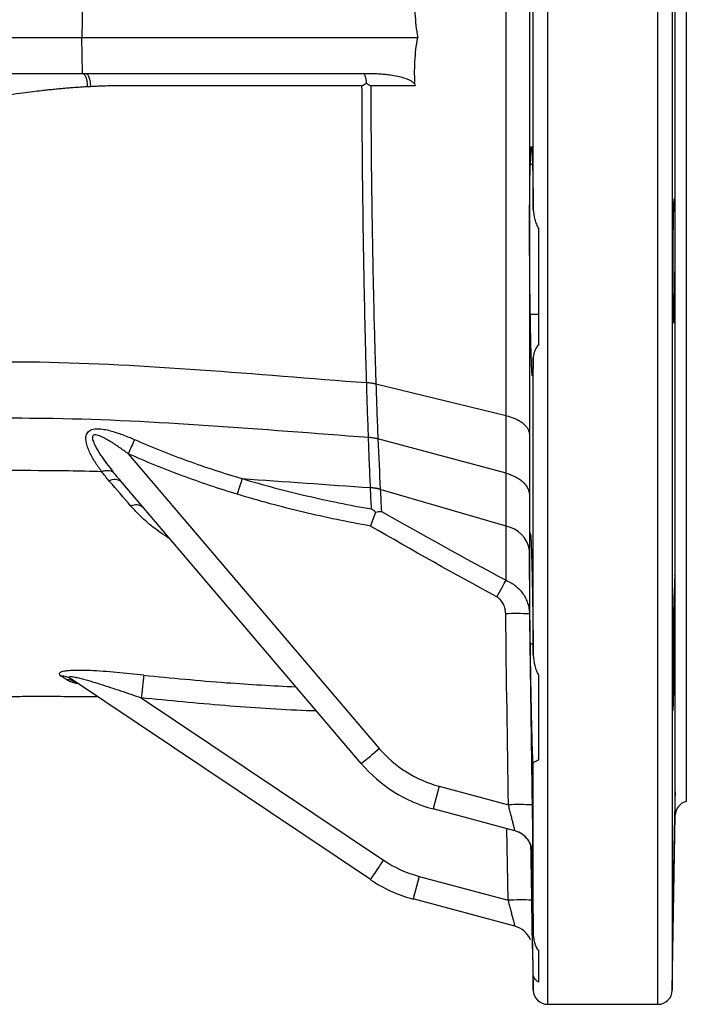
# Model space of a CAD drawing. Header units: millimetres. Extents: x 537 to 1439, y 660 to 2507.
# Tile 5 of 13: x 1299 to 1439, y 907 to 1113. Entities that reach past the tile are written whole.
import ezdxf

# ---------------------------------------------------------------- set-up
doc = ezdxf.new("R2010")
doc.units = ezdxf.units.MM

msp = doc.modelspace()

# ---------------------------------------------------------------- linework, layer by layer
at = {"color": 8, "linetype": 'Continuous', "lineweight": 25}
for p, q in [((1410.07, 1312.09), (1410.07, 907.15)), ((1433.17, 907.15), (1433.17, 1312.09)), ((1436.17, 1309.2), (1436.17, 910.1)), ((1436.81, 1109.65), (1436.81, 1272.52)), ((1436.81, 946.78), (1436.81, 1109.65)), ((1401.77, 928.96), (1401.51, 943.94)), ((1406.54, 940.45), (1406.74, 928.96)), ((1406.88, 938.74), (1406.88, 938.83)), ((1406.92, 918.74), (1406.92, 918.74)), ((1407.07, 910.1), (1407.07, 913.38))]:
    msp.add_line(p, q, dxfattribs=at)
at = {"color": 7, "linetype": 'Continuous', "lineweight": 25}
for p, q in [((1439.12, 1269.65), (1439.12, 949.65)), ((1407.07, 1073.6), (1407.07, 1145.7)), ((1312.62, 1117.15), (1312.49, 1109.65)), ((1147.44, 1109.65), (1312.49, 1109.65)), ((1312.62, 1102.15), (1312.49, 1109.65)), ((1406.89, 1083.07), (1406.45, 1083.07)), ((1436.61, 1075.2), (1436.58, 1075.45)), ((1408.22, 1045.41), (1408.22, 1069.6)), ((1436.29, 1054.03), (1436.61, 1054.03)), ((1406.45, 1051.69), (1408.22, 1051.69)), ((1407.07, 980.29), (1407.07, 1042.74)), ((1401.36, 1030.45), (1374.09, 1037.07)), ((1401.36, 1030.45), (1401.36, 1030.45)), ((1401.36, 1018.39), (1374.52, 1025.61)), ((1374.52, 1025.61), (1374.52, 1025.61)), ((1322.2, 1022.49), (1374.8, 960.76)), ((1316.62, 1018.77), (1316.62, 1018.77)), ((1346.05, 1017.26), (1346.05, 1017.26)), ((1401.36, 1018.39), (1401.36, 1018.39)), ((1371.01, 957.6), (1320.71, 1016.63)), ((1401.35, 1007.29), (1375.01, 1015.02)), ((1406.45, 982.67), (1407.04, 982.67)), ((1436.3, 978.87), (1436.61, 978.87)), ((1408.22, 958.33), (1408.22, 976.04)), ((1372.94, 933.26), (1310.3, 975.23)), ((1324.94, 971.34), (1375.7, 937.33)), ((1407.07, 921.65), (1407.07, 957.7)), ((1387.36, 952.82), (1386.08, 948.08)), ((1387.36, 952.82), (1401.85, 948.94)), ((1403.2, 943.49), (1386.08, 948.08)), ((1436.17, 910.1), (1436.81, 946.78)), ((1406.9, 938.74), (1406.88, 938.74)), ((1383.14, 933.95), (1381.87, 929.21)), ((1383.14, 933.95), (1401.77, 928.96)), ((1403.21, 923.49), (1381.87, 929.21)), ((1406.92, 918.74), (1407.07, 910.1)), ((1408.22, 911.8), (1408.22, 918.28)), ((1410.07, 907.15), (1433.17, 907.15))]:
    msp.add_line(p, q, dxfattribs=at)
at = {"color": 7, "linetype": 'Continuous', "lineweight": 25, "flags": 128}
for points in [[(1323.52, 1025.45), (1323.38, 1025.13), (1323.23, 1024.8), (1323.07, 1024.44), (1322.9, 1024.07), (1322.73, 1023.69), (1322.56, 1023.29), (1322.38, 1022.89), (1322.2, 1022.49)], [(1399.44, 992.47), (1399.71, 992.98), (1399.99, 993.49), (1400.25, 993.97), (1400.51, 994.44), (1400.75, 994.88), (1400.97, 995.28), (1401.17, 995.65), (1401.35, 995.97)], [(1325.46, 976.1), (1325.43, 975.84), (1325.39, 975.47), (1325.34, 974.97), (1325.27, 974.38), (1325.2, 973.7), (1325.11, 972.95), (1325.03, 972.16), (1324.94, 971.34)]]:
    msp.add_lwpolyline(points, dxfattribs=at)
at = {"color": 7, "linetype": 'Continuous', "lineweight": 25}
for centre, radius, start, end in [((1319.39, 1014.81), 2.26, 54.0726, 120.2111), ((1372.27, 1004.56), 10.85, 75.3818, 86.3249), ((1323.8, 1009.37), 2.4, 50.5089, 115.5603), ((1400.29, 1001.35), 6.03, 8.3924, 79.7914), ((1403.53, 913.1), 75.89, 87.9443, 91.7021), ((1308.01, 971.78), 4.14, 56.362, 88.2582), ((1309.09, 970.86), 4.3, 56.3213, 87.8287), ((1293.56, 1054.22), 123.84, 308.7178, 310.9982), ((1393.83, 976.97), 25, 220.4336, 255), ((1393.85, 977.05), 30, 220.4336, 255), ((1404.2, 873.4), 75.58, 88.0123, 91.7858), ((1439.81, 946.73), 3, 103.3234, 179), ((1401.89, 938.67), 5, 31.0878, 74.9998), ((1401.9, 938.66), 5, 35.6287, 74.9999), ((1194.7, 1057.14), 217.06, 325.1993, 326.4973), ((1389.61, 958.1), 25, 236.1764, 255), ((1389.64, 958.18), 30, 236.1764, 255), ((1404.3, 854.72), 74.29, 88.1128, 91.9519), ((1401.92, 918.66), 5, 23.6685, 75), ((1410.07, 910.15), 3, 181, 270), ((1433.17, 910.15), 3, 270, 359)]:
    msp.add_arc(centre, radius, start, end, dxfattribs=at)
at = {"color": 8, "linetype": 'Continuous', "lineweight": 25}
for centre, start, end in [((1401.9, 938.66), 0.8984, 35.6287), ((1401.89, 938.67), 0.9029, 31.0878)]:
    msp.add_arc(centre, 5, start, end, dxfattribs=at)
at = {"color": 7, "linetype": 'Continuous', "lineweight": 25}
for points, knots in [([(1406.25, 1192.76), (1406.25, 1186.56), (1406.24, 1180.14), (1406.24, 1166.9), (1406.24, 1160.08), (1406.24, 1151.29), (1406.24, 1149.52), (1406.24, 1145.95), (1406.24, 1144.16), (1406.24, 1138.77), (1406.24, 1135.16), (1406.24, 1124.33), (1406.24, 1117.07), (1406.24, 1106.13), (1406.24, 1102.48), (1406.24, 1096.98), (1406.24, 1095.15), (1406.24, 1091.48), (1406.24, 1089.65), (1406.24, 1084.18), (1406.24, 1080.56), (1406.24, 1075.16), (1406.24, 1073.36), (1406.24, 1069.79), (1406.24, 1068.02), (1406.24, 1059.23), (1406.24, 1052.41), (1406.24, 1039.16), (1406.25, 1032.74), (1406.25, 1026.54)], [0, 0, 0, 0, 0.125, 0.125, 0.25, 0.25, 0.28125, 0.28125, 0.3125, 0.3125, 0.375, 0.375, 0.5, 0.5, 0.5625, 0.5625, 0.59375, 0.59375, 0.625, 0.625, 0.6875, 0.6875, 0.71875, 0.71875, 0.75, 0.75, 0.875, 0.875, 1, 1, 1, 1]), ([(1401.36, 1030.45), (1401.36, 1030.54), (1401.36, 1030.63), (1401.36, 1030.82), (1401.36, 1031.1), (1401.36, 1031.74), (1401.36, 1033.05), (1401.36, 1035.67), (1401.36, 1037.94), (1401.36, 1042.53), (1401.36, 1045.63), (1401.36, 1055.1), (1401.36, 1061.6), (1401.36, 1069.98), (1401.36, 1071.67), (1401.36, 1075.07), (1401.36, 1076.78), (1401.36, 1081.93), (1401.36, 1085.38), (1401.36, 1090.59), (1401.36, 1092.34), (1401.36, 1095.83), (1401.36, 1097.58), (1401.36, 1102.82), (1401.36, 1106.3), (1401.36, 1116.72), (1401.36, 1123.64), (1401.36, 1133.96), (1401.36, 1137.4), (1401.36, 1142.53), (1401.36, 1144.25), (1401.36, 1147.65), (1401.36, 1149.33), (1401.36, 1157.71), (1401.36, 1164.21), (1401.36, 1173.67), (1401.36, 1176.78), (1401.36, 1181.36), (1401.36, 1183.64), (1401.36, 1186.26), (1401.36, 1187.56), (1401.36, 1188.21), (1401.36, 1188.48), (1401.36, 1188.67), (1401.36, 1188.76), (1401.36, 1188.85)], [0, 0, 0, 0, 0.001953, 0.001953, 0.003906, 0.007813, 0.015625, 0.03125, 0.0625, 0.0625, 0.125, 0.125, 0.25, 0.25, 0.28125, 0.28125, 0.3125, 0.3125, 0.375, 0.375, 0.40625, 0.40625, 0.4375, 0.4375, 0.5, 0.5, 0.625, 0.625, 0.6875, 0.6875, 0.71875, 0.71875, 0.75, 0.75, 0.875, 0.875, 0.9375, 0.9375, 0.96875, 0.984375, 0.992187, 0.996094, 0.998047, 0.998047, 1, 1, 1, 1]), ([(1382.3, 1119.76), (1382.19, 1118.07), (1382.18, 1116.38), (1382.36, 1113), (1382.56, 1111.32), (1382.85, 1109.65)], [0, 0, 0, 0, 0.5, 0.5, 1, 1, 1, 1]), ([(1312.49, 1109.65), (1327.54, 1109.65), (1342.96, 1109.65), (1366.47, 1109.65), (1374.37, 1109.65), (1382.49, 1109.65), (1382.67, 1109.65), (1382.85, 1109.65)], [0.4843508, 0.4843508, 0.4843508, 0.4843508, 0.6856978, 0.6856978, 0.7863713, 0.7863713, 0.7886565, 0.7886565, 0.7886565, 0.7886565]), ([(1382.3, 1099.54), (1382.19, 1101.23), (1382.18, 1102.92), (1382.36, 1106.3), (1382.56, 1107.98), (1382.85, 1109.65)], [0, 0, 0, 0, 0.5, 0.5, 1, 1, 1, 1]), ([(1312.62, 1102.15), (1312.74, 1102.15), (1312.87, 1102.08), (1313.11, 1101.81), (1313.23, 1101.6), (1313.42, 1101.06), (1313.5, 1100.73), (1313.61, 1100.04), (1313.64, 1099.68), (1313.65, 1099.34)], [0, 0, 0, 0, 0.25, 0.25, 0.5, 0.5, 0.75, 0.75, 1, 1, 1, 1]), ([(1313.28, 1102.15), (1328.1, 1102.15), (1343.28, 1102.15), (1363.14, 1102.15), (1367.58, 1102.15), (1372.03, 1102.15)], [0.4872787, 0.4872787, 0.4872787, 0.4872787, 0.6856978, 0.6856978, 0.7425552, 0.7425552, 0.7425552, 0.7425552]), ([(1313.28, 1102.15), (1313.4, 1102.15), (1313.52, 1102.09), (1313.76, 1101.82), (1313.88, 1101.62), (1314.07, 1101.08), (1314.15, 1100.76), (1314.26, 1100.07), (1314.29, 1099.71), (1314.3, 1099.37)], [0, 0, 0, 0, 0.25, 0.25, 0.5, 0.5, 0.75, 0.75, 1, 1, 1, 1]), ([(1371.34, 1102.15), (1371.35, 1102.15), (1371.39, 1102.15), (1371.49, 1102.11), (1371.63, 1101.98), (1371.76, 1101.73), (1371.86, 1101.45), (1371.93, 1101.19), (1371.99, 1100.95), (1372.03, 1100.68), (1372.07, 1100.4), (1372.09, 1100.2), (1372.09, 1100.1)], [0, 0, 0, 0, 0.034933, 0.129231, 0.288922, 0.446031, 0.577041, 0.659758, 0.743961, 0.829118, 0.914659, 1, 1, 1, 1]), ([(1372.03, 1102.15), (1372.26, 1102.15), (1372.7, 1102.15), (1373.35, 1102.13), (1373.99, 1102.11), (1374.62, 1102.08), (1375.23, 1102.04), (1375.82, 1101.99), (1376.4, 1101.93), (1376.96, 1101.86), (1377.82, 1101.73), (1378.9, 1101.53), (1379.92, 1101.26), (1380.56, 1101.03), (1380.89, 1100.89), (1381.19, 1100.74), (1381.45, 1100.6), (1381.67, 1100.45), (1381.85, 1100.31), (1382.01, 1100.16), (1382.13, 1100.01), (1382.22, 1099.86), (1382.28, 1099.7), (1382.3, 1099.59), (1382.3, 1099.54)], [0, 0, 0, 0, 0.061061, 0.120694, 0.178909, 0.235721, 0.291145, 0.345196, 0.397891, 0.449248, 0.499286, 0.633759, 0.749303, 0.784382, 0.816865, 0.846834, 0.874397, 0.897594, 0.918621, 0.937659, 0.954949, 0.970812, 0.985661, 1, 1, 1, 1]), ([(1313.65, 1099.34), (1313.26, 1099.32), (1312.48, 1099.27), (1311.29, 1099.19), (1310.1, 1099.1), (1308.91, 1099), (1307.7, 1098.89), (1306.49, 1098.77), (1305.26, 1098.65), (1303.84, 1098.49), (1302.1, 1098.28), (1299.92, 1098), (1297.35, 1097.66), (1295.52, 1097.4), (1294.53, 1097.27)], [0, 0, 0, 0, 0.060385, 0.12132, 0.182806, 0.244848, 0.307447, 0.370605, 0.434326, 0.498612, 0.593116, 0.708173, 0.843798, 1, 1, 1, 1]), ([(1371.18, 1099.56), (1370.64, 1099.56), (1369.51, 1099.56), (1367.77, 1099.56), (1365.93, 1099.56), (1363.99, 1099.56), (1361.94, 1099.56), (1359.79, 1099.56), (1357.55, 1099.56), (1352.49, 1099.56), (1346.17, 1099.56), (1338.49, 1099.56), (1332.39, 1099.56), (1327.64, 1099.56), (1324.37, 1099.56), (1322.35, 1099.55), (1320.64, 1099.56), (1319.21, 1099.55), (1318.06, 1099.53), (1316.86, 1099.49), (1315.6, 1099.44), (1314.74, 1099.4), (1314.3, 1099.37)], [0, 0, 0, 0, 0.028138, 0.058081, 0.089828, 0.12338, 0.158738, 0.195901, 0.234871, 0.275647, 0.459363, 0.565789, 0.680293, 0.782893, 0.819061, 0.855232, 0.891408, 0.91107, 0.931759, 0.953475, 0.976221, 1, 1, 1, 1]), ([(1372.16, 1037.37), (1372.16, 1037.52), (1372.15, 1037.66), (1372.14, 1037.96), (1372.13, 1038.4), (1372.1, 1039.43), (1372.07, 1040.32), (1372.02, 1042.11), (1371.99, 1043.31), (1371.9, 1046.94), (1371.84, 1049.39), (1371.67, 1056.86), (1371.57, 1061.98), (1371.41, 1072.49), (1371.34, 1077.81), (1371.24, 1088.59), (1371.2, 1094.04), (1371.18, 1099.56)], [0, 0, 0, 0, 0.007812, 0.007812, 0.015625, 0.03125, 0.0625, 0.0625, 0.125, 0.125, 0.25, 0.25, 0.5, 0.5, 0.75, 0.75, 1, 1, 1, 1]), ([(1373.01, 1099.54), (1373.03, 1094), (1373.07, 1088.52), (1373.18, 1077.7), (1373.26, 1072.35), (1373.44, 1061.79), (1373.55, 1056.65), (1373.73, 1049.15), (1373.8, 1046.68), (1373.9, 1043.03), (1373.94, 1041.83), (1374, 1040.03), (1374.02, 1039.14), (1374.06, 1038.1), (1374.07, 1037.66), (1374.08, 1037.36), (1374.09, 1037.21), (1374.09, 1037.07)], [0, 0, 0, 0, 0.25, 0.25, 0.5, 0.5, 0.75, 0.75, 0.875, 0.875, 0.9375, 0.9375, 0.96875, 0.984375, 0.992188, 0.992188, 1, 1, 1, 1]), ([(1406.45, 1083.07), (1406.47, 1083.96), (1406.5, 1084.7), (1406.53, 1085.44), (1406.53, 1085.57), (1406.55, 1085.82), (1406.55, 1085.94), (1406.57, 1086.25), (1406.59, 1086.42), (1406.62, 1086.66), (1406.63, 1086.74), (1406.66, 1086.82), (1406.67, 1086.81), (1406.72, 1086.66), (1406.75, 1086.39), (1406.78, 1085.83), (1406.79, 1085.71), (1406.8, 1085.44), (1406.81, 1085.3), (1406.83, 1084.84), (1406.85, 1084.5), (1406.89, 1083.35), (1406.91, 1082.43), (1406.96, 1080.3), (1406.99, 1079.11), (1407.02, 1077.17), (1407.03, 1076.49), (1407.04, 1075.43), (1407.05, 1075.07), (1407.06, 1074.34), (1407.06, 1073.97), (1407.07, 1073.6)], [0, 0, 0, 0, 0.125, 0.125, 0.15625, 0.15625, 0.1875, 0.1875, 0.25, 0.25, 0.3125, 0.3125, 0.375, 0.375, 0.5, 0.5, 0.53125, 0.53125, 0.5625, 0.5625, 0.625, 0.625, 0.75, 0.75, 0.875, 0.875, 0.9375, 0.9375, 0.96875, 0.96875, 1, 1, 1, 1]), ([(1406.45, 1051.69), (1406.43, 1052.91), (1406.4, 1054.23), (1406.37, 1056.39), (1406.36, 1057.12), (1406.35, 1058.61), (1406.34, 1059.37), (1406.33, 1060.52), (1406.33, 1060.91), (1406.32, 1061.69), (1406.32, 1062.09), (1406.31, 1063.28), (1406.3, 1064.07), (1406.3, 1065.64), (1406.29, 1066.42), (1406.29, 1067.6), (1406.29, 1067.99), (1406.29, 1068.76), (1406.29, 1069.15), (1406.29, 1071.07), (1406.29, 1072.53), (1406.3, 1074.61), (1406.31, 1075.29), (1406.32, 1076.58), (1406.33, 1077.81), (1406.35, 1078.92), (1406.36, 1079.96), (1406.37, 1080.45), (1406.4, 1081.78), (1406.43, 1082.51), (1406.45, 1083.07)], [0, 0, 0, 0, 0.125, 0.125, 0.1875, 0.1875, 0.25, 0.25, 0.28125, 0.28125, 0.3125, 0.3125, 0.375, 0.375, 0.4375, 0.4375, 0.46875, 0.46875, 0.5, 0.5, 0.625, 0.625, 0.6875, 0.6875, 0.75, 0.8125, 0.8125, 0.875, 0.875, 1, 1, 1, 1]), ([(1436.55, 1075.79), (1436.55, 1075.8), (1436.53, 1075.91), (1436.51, 1075.62), (1436.47, 1075.12), (1436.43, 1074.19), (1436.4, 1072.96), (1436.36, 1071.44), (1436.33, 1069.67), (1436.31, 1067.71), (1436.29, 1065.6), (1436.28, 1063.42), (1436.27, 1061.22), (1436.27, 1059.07), (1436.27, 1057.02), (1436.28, 1055.14), (1436.3, 1053.47), (1436.32, 1052.07), (1436.34, 1050.97), (1436.37, 1050.22), (1436.4, 1049.83), (1436.42, 1049.84), (1436.43, 1049.85)], [0, 0, 0, 0, 0.0016, 0.055303, 0.109007, 0.162714, 0.21642, 0.270125, 0.32383, 0.377528, 0.431227, 0.484918, 0.53861, 0.592295, 0.645981, 0.699664, 0.753348, 0.807034, 0.86072, 0.914412, 0.968104, 1, 1, 1, 1]), ([(1436.64, 1075.35), (1436.64, 1075.35), (1436.63, 1075.46), (1436.62, 1075.32), (1436.61, 1075.2)], [0, 0, 0, 0, 0.028514, 1, 1, 1, 1]), ([(1436.61, 1054.03), (1436.62, 1054.36), (1436.65, 1055.01), (1436.7, 1056.82), (1436.74, 1059.49), (1436.78, 1063.12), (1436.79, 1066.87), (1436.79, 1070.36), (1436.75, 1073.1), (1436.72, 1074.73), (1436.69, 1074.94), (1436.68, 1075)], [0, 0, 0, 0, 0.0856472, 0.1670693, 0.297086, 0.4271033, 0.5571052, 0.6870913, 0.8170752, 0.947072, 1, 1, 1, 1]), ([(1407.07, 1073.6), (1407.08, 1072.92), (1407.18, 1072.25), (1407.47, 1071.23), (1407.58, 1070.89), (1407.86, 1070.23), (1408.03, 1069.91), (1408.22, 1069.6)], [0, 0, 0, 0, 0.5, 0.5, 0.75, 0.75, 1, 1, 1, 1]), ([(1436.44, 1049.84), (1436.46, 1049.92), (1436.48, 1050.09), (1436.52, 1050.81), (1436.56, 1051.92), (1436.59, 1053.09), (1436.61, 1053.89), (1436.61, 1054.03)], [0, 0, 0, 0, 0.221427, 0.442879, 0.66433, 0.940674, 1, 1, 1, 1]), ([(1407.07, 1042.74), (1407.06, 1042.28), (1407.05, 1041.86), (1407.03, 1041.09), (1407.02, 1040.75), (1406.99, 1039.84), (1406.96, 1039.4), (1406.93, 1039.06), (1406.93, 1039), (1406.91, 1038.91), (1406.91, 1038.87), (1406.89, 1038.8), (1406.87, 1038.79), (1406.85, 1038.87), (1406.83, 1038.95), (1406.81, 1039.13), (1406.8, 1039.21), (1406.79, 1039.37), (1406.78, 1039.47), (1406.75, 1040), (1406.72, 1040.58), (1406.67, 1041.69), (1406.66, 1042.1), (1406.63, 1043), (1406.62, 1043.49), (1406.59, 1044.54), (1406.57, 1045.09), (1406.55, 1046.27), (1406.53, 1046.89), (1406.5, 1048.82), (1406.47, 1050.2), (1406.45, 1051.69)], [0, 0, 0, 0, 0.0625, 0.0625, 0.125, 0.125, 0.25, 0.25, 0.28125, 0.28125, 0.3125, 0.3125, 0.375, 0.375, 0.4375, 0.4375, 0.46875, 0.46875, 0.5, 0.5, 0.625, 0.625, 0.6875, 0.6875, 0.75, 0.75, 0.8125, 0.8125, 0.875, 0.875, 1, 1, 1, 1]), ([(1408.22, 1045.41), (1408.02, 1045.19), (1407.86, 1044.96), (1407.59, 1044.5), (1407.47, 1044.27), (1407.28, 1043.82), (1407.2, 1043.59), (1407.1, 1043.16), (1407.07, 1042.95), (1407.07, 1042.74)], [0, 0, 0, 0, 0.25, 0.25, 0.5, 0.5, 0.75, 0.75, 1, 1, 1, 1]), ([(1203.91, 1040.24), (1204.45, 1040.26), (1209.83, 1040.45), (1223.2, 1040.87), (1242.03, 1041.8), (1260.9, 1041.79), (1280.09, 1041.61), (1315.97, 1042.21), (1348.71, 1039.17), (1372.16, 1037.37)], [0.3522358, 0.3522358, 0.3522358, 0.3522358, 0.3576398, 0.4062145, 0.4828354, 0.5314159, 0.5799964, 0.6560471, 0.8403534, 0.8403534, 0.8403534, 0.8403534]), ([(1374.09, 1037.07), (1374.05, 1037.08), (1374.01, 1037.09), (1373.94, 1037.11), (1373.9, 1037.12), (1373.78, 1037.14), (1373.7, 1037.16), (1373.46, 1037.2), (1373.3, 1037.23), (1372.98, 1037.28), (1372.82, 1037.3), (1372.57, 1037.32), (1372.49, 1037.33), (1372.33, 1037.35), (1372.24, 1037.36), (1372.16, 1037.37)], [0, 0, 0, 0, 0.0625, 0.0625, 0.125, 0.125, 0.25, 0.25, 0.5, 0.5, 0.75, 0.75, 0.875, 0.875, 1, 1, 1, 1]), ([(1372.54, 1025.95), (1372.47, 1027.78), (1372.41, 1029.66), (1372.31, 1032.51), (1372.28, 1033.47), (1372.22, 1035.41), (1372.19, 1036.39), (1372.16, 1037.37)], [0, 0, 0, 0, 0.5, 0.5, 0.75, 0.75, 1, 1, 1, 1]), ([(1374.09, 1037.07), (1374.16, 1035.1), (1374.23, 1033.15), (1374.33, 1030.29), (1374.37, 1029.34), (1374.44, 1027.46), (1374.48, 1026.54), (1374.52, 1025.61)], [0, 0, 0, 0, 0.5, 0.5, 0.75, 0.75, 1, 1, 1, 1]), ([(1212.34, 1028.83), (1216.64, 1028.96), (1228.56, 1029.34), (1246.26, 1029.98), (1264.7, 1029.96), (1283.52, 1029.84), (1318.23, 1030.37), (1349.96, 1027.6), (1372.54, 1025.95)], [0.3615634, 0.3615634, 0.3615634, 0.3615634, 0.4062145, 0.4828354, 0.5314159, 0.5799964, 0.6560471, 0.8374765, 0.8374765, 0.8374765, 0.8374765]), ([(1401.36, 1030.45), (1402.08, 1030.28), (1402.73, 1030.07), (1403.63, 1029.67), (1403.91, 1029.53), (1404.43, 1029.22), (1404.66, 1029.06), (1405.09, 1028.71), (1405.29, 1028.53), (1405.62, 1028.15), (1405.76, 1027.96), (1405.99, 1027.57), (1406.08, 1027.36), (1406.21, 1026.95), (1406.24, 1026.75), (1406.25, 1026.54)], [0, 0, 0, 0, 0.25, 0.25, 0.375, 0.375, 0.5, 0.5, 0.625, 0.625, 0.75, 0.75, 0.875, 0.875, 1, 1, 1, 1]), ([(1401.36, 1018.39), (1401.36, 1020.32), (1401.36, 1022.3), (1401.36, 1026.32), (1401.36, 1028.37), (1401.36, 1030.45)], [0, 0, 0, 0, 0.5, 0.5, 1, 1, 1, 1]), ([(1316.62, 1018.77), (1316.14, 1019.42), (1315.68, 1020.08), (1314.83, 1021.42), (1314.45, 1022.11), (1313.96, 1023.16), (1313.82, 1023.51), (1313.57, 1024.22), (1313.47, 1024.58), (1313.38, 1025.12), (1313.36, 1025.3), (1313.34, 1025.65), (1313.34, 1025.83), (1313.38, 1026.17), (1313.42, 1026.34), (1313.53, 1026.66), (1313.61, 1026.81), (1313.82, 1027.08), (1313.95, 1027.21), (1314.25, 1027.41), (1314.42, 1027.49), (1314.97, 1027.67), (1315.39, 1027.72), (1316.24, 1027.71), (1316.68, 1027.66), (1317.56, 1027.52), (1317.99, 1027.42), (1319.28, 1027.08), (1320.15, 1026.79), (1321.85, 1026.16), (1322.69, 1025.81), (1323.52, 1025.45)], [0, 0, 0, 0, 0.125, 0.125, 0.25, 0.25, 0.3125, 0.3125, 0.375, 0.375, 0.40625, 0.40625, 0.4375, 0.4375, 0.46875, 0.46875, 0.5, 0.5, 0.53125, 0.53125, 0.5625, 0.5625, 0.625, 0.625, 0.6875, 0.6875, 0.75, 0.75, 0.875, 0.875, 1, 1, 1, 1]), ([(1322.2, 1022.49), (1321.58, 1022.93), (1320.97, 1023.37), (1319.72, 1024.23), (1319.09, 1024.65), (1318.12, 1025.24), (1317.8, 1025.44), (1317.14, 1025.8), (1316.8, 1025.97), (1316.29, 1026.19), (1316.11, 1026.26), (1315.77, 1026.37), (1315.59, 1026.41), (1315.24, 1026.44), (1315.06, 1026.43), (1314.87, 1026.31), (1314.82, 1026.25), (1314.75, 1026.12), (1314.73, 1026.05), (1314.7, 1025.82), (1314.72, 1025.65), (1314.79, 1025.33), (1314.84, 1025.17), (1315.02, 1024.69), (1315.17, 1024.37), (1315.65, 1023.43), (1316.03, 1022.82), (1316.83, 1021.61), (1317.25, 1021.02), (1318.11, 1019.85), (1318.56, 1019.27), (1319.01, 1018.7)], [0, 0, 0, 0, 0.125, 0.125, 0.25, 0.25, 0.3125, 0.3125, 0.375, 0.375, 0.40625, 0.40625, 0.4375, 0.4375, 0.46875, 0.46875, 0.484375, 0.484375, 0.5, 0.5, 0.53125, 0.53125, 0.5625, 0.5625, 0.625, 0.625, 0.75, 0.75, 0.875, 0.875, 1, 1, 1, 1]), ([(1323.52, 1025.45), (1327.19, 1023.85), (1330.9, 1022.37), (1338.42, 1019.65), (1342.22, 1018.4), (1346.05, 1017.26)], [0, 0, 0, 0, 0.5, 0.5, 1, 1, 1, 1]), ([(1372.54, 1025.95), (1372.71, 1025.93), (1372.88, 1025.91), (1373.21, 1025.87), (1373.38, 1025.85), (1373.71, 1025.8), (1373.87, 1025.77), (1374.12, 1025.72), (1374.2, 1025.7), (1374.36, 1025.66), (1374.44, 1025.64), (1374.52, 1025.61)], [0, 0, 0, 0, 0.25, 0.25, 0.5, 0.5, 0.75, 0.75, 0.875, 0.875, 1, 1, 1, 1]), ([(1372.96, 1015.38), (1372.89, 1017.07), (1372.81, 1018.79), (1372.71, 1021.43), (1372.67, 1022.32), (1372.6, 1024.12), (1372.57, 1025.03), (1372.54, 1025.95)], [0, 0, 0, 0, 0.5, 0.5, 0.75, 0.75, 1, 1, 1, 1]), ([(1345.06, 1013.99), (1341.16, 1015.18), (1337.31, 1016.47), (1329.68, 1019.3), (1325.91, 1020.83), (1322.2, 1022.49)], [0, 0, 0, 0, 0.5, 0.5, 1, 1, 1, 1]), ([(1222.75, 1019.01), (1225.65, 1019), (1235.83, 1018.94), (1251.11, 1018.95), (1269.03, 1018.9), (1287.5, 1018.91), (1303.41, 1019.11), (1314.34, 1018.84), (1316.62, 1018.77)], [0.3748238, 0.3748238, 0.3748238, 0.3748238, 0.4062145, 0.4828354, 0.5314159, 0.5799964, 0.6560471, 0.6759093, 0.6759093, 0.6759093, 0.6759093]), ([(1316.62, 1018.77), (1316.88, 1018.85), (1317.12, 1018.9), (1317.41, 1018.95), (1317.47, 1018.95), (1317.58, 1018.97), (1317.64, 1018.97), (1317.81, 1018.98), (1317.91, 1018.99), (1318.42, 1018.97), (1318.76, 1018.88), (1319.01, 1018.7)], [0, 0, 0, 0, 0.25, 0.25, 0.3125, 0.3125, 0.375, 0.375, 0.5, 0.5, 1, 1, 1, 1]), ([(1346.05, 1017.26), (1345.92, 1016.82), (1345.77, 1016.32), (1345.51, 1015.47), (1345.42, 1015.18), (1345.24, 1014.6), (1345.15, 1014.3), (1345.06, 1013.99)], [0, 0, 0, 0, 0.5, 0.5, 0.75, 0.75, 1, 1, 1, 1]), ([(1346.05, 1017.26), (1350.5, 1015.93), (1355, 1014.74), (1364.05, 1012.63), (1368.6, 1011.7), (1373.17, 1010.91)], [0, 0, 0, 0, 0.5, 0.5, 1, 1, 1, 1]), ([(1401.36, 1018.39), (1402.08, 1018.2), (1402.73, 1017.95), (1403.63, 1017.49), (1403.91, 1017.33), (1404.43, 1016.97), (1404.66, 1016.78), (1405.09, 1016.39), (1405.29, 1016.18), (1405.62, 1015.74), (1405.76, 1015.52), (1405.99, 1015.07), (1406.08, 1014.83), (1406.21, 1014.36), (1406.24, 1014.12), (1406.25, 1013.88)], [0, 0, 0, 0, 0.25, 0.25, 0.375, 0.375, 0.5, 0.5, 0.625, 0.625, 0.75, 0.75, 0.875, 0.875, 1, 1, 1, 1]), ([(1375, 1015.06), (1375.01, 1015.04), (1375.01, 1015.03), (1375.01, 1015.02), (1375.01, 1015.02), (1375.01, 1015.02), (1375.01, 1015.02)], [0, 0, 0, 0, 0.00004771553, 0.00004771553, 0.00004771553, 0.00004777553, 0.00004777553, 0.00004777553, 0.00004777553]), ([(1372.96, 1007.34), (1368.24, 1008.17), (1363.56, 1009.14), (1354.25, 1011.35), (1349.63, 1012.6), (1345.06, 1013.99)], [0, 0, 0, 0, 0.5, 0.5, 1, 1, 1, 1]), ([(1374.03, 1010.27), (1373.95, 1010.06), (1373.87, 1009.85), (1373.71, 1009.39), (1373.62, 1009.14), (1373.43, 1008.65), (1373.34, 1008.39), (1373.2, 1008), (1373.15, 1007.87), (1373.05, 1007.61), (1373, 1007.47), (1372.96, 1007.34)], [0, 0, 0, 0, 0.25, 0.25, 0.5, 0.5, 0.75, 0.75, 0.875, 0.875, 1, 1, 1, 1]), ([(1401.35, 995.97), (1401.35, 997.72), (1401.35, 999.54), (1401.35, 1002.37), (1401.35, 1003.81), (1401.35, 1005.53), (1401.35, 1006.41), (1401.35, 1006.85), (1401.35, 1007.03), (1401.35, 1007.16), (1401.35, 1007.22), (1401.35, 1007.29)], [0, 0, 0, 0, 0.5, 0.5, 0.75, 0.875, 0.9375, 0.96875, 0.984375, 0.984375, 1, 1, 1, 1]), ([(1406.45, 982.67), (1406.44, 983.45), (1406.43, 984.25), (1406.4, 985.83), (1406.39, 986.61), (1406.37, 988.18), (1406.36, 988.96), (1406.35, 990.13), (1406.35, 990.52), (1406.34, 991.29), (1406.34, 991.67), (1406.32, 993.55), (1406.31, 994.98), (1406.3, 996.67), (1406.3, 997.01), (1406.29, 997.66), (1406.29, 997.97), (1406.29, 998.9), (1406.29, 999.49), (1406.29, 1000.6), (1406.29, 1001.13), (1406.29, 1002.12), (1406.3, 1002.57), (1406.3, 1003.39), (1406.31, 1003.76), (1406.32, 1004.25), (1406.32, 1004.4), (1406.33, 1004.69), (1406.33, 1004.82), (1406.35, 1005.43), (1406.36, 1005.73), (1406.39, 1005.88), (1406.39, 1005.9), (1406.4, 1005.91), (1406.41, 1005.9), (1406.43, 1005.85), (1406.44, 1005.77), (1406.45, 1005.64)], [0, 0, 0, 0, 0.0625, 0.0625, 0.125, 0.125, 0.1875, 0.1875, 0.21875, 0.21875, 0.25, 0.25, 0.375, 0.375, 0.40625, 0.40625, 0.4375, 0.4375, 0.5, 0.5, 0.5625, 0.5625, 0.625, 0.625, 0.6875, 0.6875, 0.71875, 0.71875, 0.75, 0.75, 0.875, 0.875, 0.90625, 0.90625, 0.9375, 0.9375, 1, 1, 1, 1]), ([(1406.45, 1005.64), (1406.46, 1005.68), (1406.47, 1005.67), (1406.5, 1005.56), (1406.51, 1005.47), (1406.53, 1005.19), (1406.55, 1005.01), (1406.57, 1004.68), (1406.57, 1004.55), (1406.59, 1004.29), (1406.59, 1004.14), (1406.63, 1003.37), (1406.66, 1002.6), (1406.7, 1001.22), (1406.72, 1000.72), (1406.75, 999.65), (1406.76, 999.09), (1406.8, 997.31), (1406.83, 996.01), (1406.87, 994.24), (1406.87, 993.88), (1406.89, 993.15), (1406.89, 992.78), (1406.91, 991.66), (1406.93, 990.9), (1406.95, 989.34), (1406.96, 988.55), (1406.99, 986.93), (1407, 986.1), (1407.03, 983.62), (1407.05, 981.96), (1407.07, 980.29)], [0, 0, 0, 0, 0.0625, 0.0625, 0.125, 0.125, 0.1875, 0.1875, 0.21875, 0.21875, 0.25, 0.25, 0.375, 0.375, 0.4375, 0.4375, 0.5, 0.5, 0.625, 0.625, 0.65625, 0.65625, 0.6875, 0.6875, 0.75, 0.75, 0.8125, 0.8125, 0.875, 0.875, 1, 1, 1, 1]), ([(1436.73, 996.9), (1436.73, 996.9), (1436.72, 997.11), (1436.68, 996.37), (1436.63, 995.21), (1436.61, 994.39), (1436.61, 994.36)], [0, 0, 0, 0, 0.007465, 0.493259, 0.979131, 1, 1, 1, 1]), ([(1436.61, 978.87), (1436.63, 979.6), (1436.66, 981.34), (1436.72, 984.68), (1436.76, 988.42), (1436.79, 991.91), (1436.79, 994.65), (1436.78, 996.28), (1436.76, 996.49), (1436.75, 996.55)], [0, 0, 0, 0, 0.119238, 0.282279, 0.445311, 0.608317, 0.771299, 0.934267, 1, 1, 1, 1]), ([(1401.35, 995.97), (1402.08, 995.67), (1402.75, 995.28), (1403.65, 994.56), (1403.93, 994.29), (1404.45, 993.74), (1404.69, 993.44), (1405.12, 992.82), (1405.31, 992.49), (1405.64, 991.83), (1405.77, 991.48), (1406, 990.78), (1406.09, 990.42), (1406.21, 989.68), (1406.25, 989.31), (1406.25, 988.94)], [0, 0, 0, 0, 0.25, 0.25, 0.375, 0.375, 0.5, 0.5, 0.625, 0.625, 0.75, 0.75, 0.875, 0.875, 1, 1, 1, 1]), ([(1436.61, 994.36), (1436.6, 994.22), (1436.58, 993.9), (1436.55, 993.05), (1436.51, 991.82), (1436.47, 990.29), (1436.43, 988.53), (1436.4, 986.56), (1436.37, 984.46), (1436.34, 982.28), (1436.31, 980.08), (1436.29, 977.93), (1436.28, 975.88), (1436.27, 974), (1436.27, 972.33), (1436.27, 970.93), (1436.28, 969.83), (1436.29, 969.08), (1436.31, 968.69), (1436.33, 968.7), (1436.33, 968.71)], [0, 0, 0, 0, 0.043086, 0.100764, 0.158441, 0.216125, 0.273809, 0.331494, 0.389179, 0.446859, 0.504539, 0.562212, 0.619885, 0.67755, 0.735215, 0.792876, 0.850537, 0.908198, 0.965859, 1, 1, 1, 1]), ([(1401.28, 988.95), (1401.27, 989.3), (1401.23, 989.65), (1401.08, 990.32), (1400.96, 990.65), (1400.66, 991.28), (1400.47, 991.57), (1400.01, 992.09), (1399.74, 992.31), (1399.44, 992.47)], [0, 0, 0, 0, 0.25, 0.25, 0.5, 0.5, 0.75, 0.75, 1, 1, 1, 1]), ([(1407.07, 957.7), (1407.05, 957.61), (1407.03, 957.69), (1407, 958), (1407, 958.07), (1406.99, 958.24), (1406.98, 958.34), (1406.96, 958.66), (1406.95, 958.91), (1406.91, 959.79), (1406.89, 960.53), (1406.85, 961.89), (1406.83, 962.38), (1406.8, 963.42), (1406.79, 963.98), (1406.76, 965.16), (1406.75, 965.78), (1406.72, 967.07), (1406.7, 967.74), (1406.67, 969.12), (1406.66, 969.84), (1406.64, 970.95), (1406.63, 971.33), (1406.62, 972.1), (1406.61, 972.48), (1406.57, 974.42), (1406.55, 976.02), (1406.51, 978.5), (1406.5, 979.34), (1406.47, 981.01), (1406.46, 981.84), (1406.45, 982.67)], [0, 0, 0, 0, 0.125, 0.125, 0.15625, 0.15625, 0.1875, 0.1875, 0.25, 0.25, 0.375, 0.375, 0.4375, 0.4375, 0.5, 0.5, 0.5625, 0.5625, 0.625, 0.625, 0.6875, 0.6875, 0.71875, 0.71875, 0.75, 0.75, 0.875, 0.875, 0.9375, 0.9375, 1, 1, 1, 1]), ([(1407.07, 980.29), (1407.08, 979.54), (1407.18, 978.81), (1407.47, 977.73), (1407.58, 977.37), (1407.86, 976.69), (1408.03, 976.36), (1408.22, 976.04)], [0, 0, 0, 0, 0.5, 0.5, 0.75, 0.75, 1, 1, 1, 1]), ([(1436.34, 968.7), (1436.35, 968.78), (1436.37, 968.95), (1436.4, 969.67), (1436.44, 970.78), (1436.48, 972.29), (1436.52, 974.11), (1436.57, 976.23), (1436.59, 977.9), (1436.61, 978.87)], [0, 0, 0, 0, 0.131267, 0.262551, 0.393835, 0.55762, 0.688929, 0.820238, 1, 1, 1, 1]), ([(1325.46, 976.1), (1323.55, 976.3), (1321.64, 976.5), (1318.83, 976.74), (1317.9, 976.82), (1316.05, 976.95), (1315.13, 977), (1313.32, 977.08), (1312.44, 977.1), (1311.19, 977.1), (1310.78, 977.09), (1310, 977.05), (1309.63, 977.03), (1309.13, 976.97), (1308.97, 976.95), (1308.68, 976.89), (1308.54, 976.86), (1308.29, 976.8), (1308.19, 976.76), (1308, 976.68), (1307.93, 976.63), (1307.82, 976.54), (1307.79, 976.49), (1307.76, 976.38), (1307.77, 976.33), (1307.84, 976.16), (1307.96, 976.04), (1308.13, 975.92)], [0, 0, 0, 0, 0.25, 0.25, 0.375, 0.375, 0.5, 0.5, 0.625, 0.625, 0.6875, 0.6875, 0.75, 0.75, 0.78125, 0.78125, 0.8125, 0.8125, 0.84375, 0.84375, 0.875, 0.875, 0.90625, 0.90625, 0.9375, 0.9375, 1, 1, 1, 1]), ([(1310.3, 975.23), (1310.19, 975.3), (1310.09, 975.38), (1309.93, 975.52), (1309.87, 975.59), (1309.83, 975.7), (1309.85, 975.74), (1309.94, 975.78), (1309.99, 975.79), (1310.08, 975.8), (1310.14, 975.8), (1310.32, 975.8), (1310.46, 975.79), (1310.76, 975.74), (1310.92, 975.72), (1311.4, 975.62), (1311.74, 975.55), (1312.43, 975.38), (1312.77, 975.28), (1313.47, 975.09), (1313.83, 974.99), (1314.89, 974.68), (1315.61, 974.46), (1317.76, 973.78), (1319.19, 973.31), (1322.06, 972.34), (1323.5, 971.84), (1324.94, 971.34)], [0, 0, 0, 0, 0.03125, 0.03125, 0.0625, 0.0625, 0.09375, 0.09375, 0.109375, 0.109375, 0.125, 0.125, 0.15625, 0.15625, 0.1875, 0.1875, 0.25, 0.25, 0.3125, 0.3125, 0.375, 0.375, 0.5, 0.5, 0.75, 0.75, 1, 1, 1, 1]), ([(1269.77, 972.08), (1269.94, 972.07), (1271.16, 971.97), (1273.22, 971.86), (1275.8, 971.74), (1278.12, 971.65), (1280.49, 971.59), (1283.53, 971.55), (1286.86, 971.54), (1290.07, 971.56), (1292.73, 971.6), (1295.27, 971.63), (1298.35, 971.66), (1302.21, 971.67), (1306.86, 971.67), (1311.41, 971.65), (1314.46, 971.65), (1315.65, 971.65)], [0, 0, 0, 0, 0.010359, 0.073084, 0.120711, 0.160621, 0.207651, 0.26218, 0.343687, 0.410846, 0.470162, 0.525816, 0.601641, 0.6929, 0.799826, 0.922545, 1, 1, 1, 1]), ([(1408.22, 958.33), (1408.02, 958.26), (1407.86, 958.18), (1407.59, 958.05), (1407.47, 957.99), (1407.28, 957.88), (1407.2, 957.83), (1407.1, 957.75), (1407.07, 957.72), (1407.07, 957.7)], [0, 0, 0, 0, 0.25, 0.25, 0.5, 0.5, 0.75, 0.75, 1, 1, 1, 1]), ([(1436.78, 951.6), (1436.78, 951.61), (1436.78, 951.81), (1436.76, 951.08), (1436.71, 949.35), (1436.66, 946.89), (1436.62, 945.09), (1436.61, 944.41)], [0, 0, 0, 0, 0.004511, 0.281306, 0.558125, 0.834987, 1, 1, 1, 1]), ([(1436.61, 938.74), (1436.61, 938.96), (1436.64, 940.4), (1436.69, 943.13), (1436.74, 946.62), (1436.78, 949.36), (1436.79, 950.98), (1436.79, 951.19), (1436.79, 951.25)], [0, 0, 0, 0, 0.039126, 0.257533, 0.475934, 0.69431, 0.91265, 1, 1, 1, 1]), ([(1403.2, 943.49), (1403.2, 943.49), (1403.2, 943.53), (1403.17, 943.68), (1403.14, 943.8), (1403.07, 944.1), (1403.03, 944.28), (1402.95, 944.6), (1402.92, 944.72), (1402.86, 944.95), (1402.83, 945.08), (1402.74, 945.46), (1402.67, 945.74), (1402.52, 946.33), (1402.44, 946.64), (1402.28, 947.27), (1402.2, 947.6), (1402.02, 948.26), (1401.94, 948.6), (1401.85, 948.94)], [0, 0, 0, 0, 0.125, 0.125, 0.25, 0.25, 0.375, 0.375, 0.4375, 0.4375, 0.5, 0.5, 0.625, 0.625, 0.75, 0.75, 0.875, 0.875, 1, 1, 1, 1]), ([(1406.83, 948.93), (1406.84, 948.27), (1406.85, 947.61), (1406.86, 946.64), (1406.86, 946.31), (1406.87, 945.68), (1406.87, 945.37), (1406.89, 944.46), (1406.89, 943.88), (1406.9, 942.76), (1406.91, 942.24), (1406.91, 941.54), (1406.91, 941.31), (1406.92, 940.88), (1406.92, 940.68), (1406.92, 940.11), (1406.92, 939.79), (1406.92, 939.4), (1406.92, 939.29), (1406.92, 939.09), (1406.91, 939), (1406.91, 938.81), (1406.91, 938.74), (1406.9, 938.74)], [0, 0, 0, 0, 0.125, 0.125, 0.1875, 0.1875, 0.25, 0.25, 0.375, 0.375, 0.5, 0.5, 0.5625, 0.5625, 0.625, 0.625, 0.75, 0.75, 0.8125, 0.8125, 0.875, 0.875, 1, 1, 1, 1]), ([(1436.61, 944.41), (1436.59, 943.53), (1436.56, 942.12), (1436.51, 939.71), (1436.48, 937.62), (1436.44, 935.43), (1436.4, 933.23), (1436.37, 931.08), (1436.34, 929.03), (1436.31, 927.15), (1436.29, 925.48), (1436.28, 924.08), (1436.27, 922.98), (1436.27, 922.24), (1436.27, 921.84), (1436.27, 921.86), (1436.28, 921.86)], [0, 0, 0, 0, 0.115275, 0.18555, 0.255826, 0.326107, 0.396387, 0.466666, 0.536945, 0.607216, 0.677487, 0.747748, 0.818009, 0.888263, 0.958517, 1, 1, 1, 1]), ([(1406.16, 941.24), (1406.26, 941.07), (1406.47, 940.71), (1406.67, 940.16), (1406.78, 939.69), (1406.83, 939.39), (1406.85, 939.23), (1406.85, 939.19), (1406.86, 939.17)], [0, 0, 0, 0, 0.239625, 0.496781, 0.699748, 0.832163, 0.926994, 1, 1, 1, 1]), ([(1407.07, 913.38), (1407.06, 913.81), (1407.03, 915.04), (1406.98, 917.56), (1406.91, 920.92), (1406.85, 924.42), (1406.78, 928.23), (1406.71, 932.22), (1406.64, 936.26), (1406.59, 939.03), (1406.57, 940.35), (1406.57, 940.39)], [0, 0, 0, 0, 0.082855, 0.239964, 0.365978, 0.491993, 0.618006, 0.74402, 0.870042, 0.996063, 1, 1, 1, 1]), ([(1406.8, 939.59), (1406.82, 938.36), (1406.86, 935.8), (1406.93, 931.83), (1406.98, 927.87), (1407.03, 924.44), (1407.06, 922.47), (1407.07, 921.65)], [0, 0, 0, 0, 0.199092, 0.415088, 0.631074, 0.84706, 1, 1, 1, 1]), ([(1406.88, 938.83), (1406.87, 938.83), (1406.87, 938.85), (1406.86, 939.08), (1406.86, 939.21)], [0, 0, 0, 0, 0.438238, 1, 1, 1, 1]), ([(1436.28, 921.85), (1436.28, 921.94), (1436.29, 922.11), (1436.31, 922.83), (1436.34, 923.94), (1436.37, 925.44), (1436.41, 927.27), (1436.44, 929.16), (1436.48, 931.22), (1436.52, 933.38), (1436.56, 935.58), (1436.59, 937.38), (1436.61, 938.41), (1436.61, 938.74)], [0, 0, 0, 0, 0.093253, 0.186509, 0.279765, 0.396068, 0.489356, 0.582645, 0.675932, 0.76922, 0.862513, 0.955805, 1, 1, 1, 1]), ([(1401.77, 928.96), (1401.86, 928.62), (1401.95, 928.29), (1402.12, 927.63), (1402.21, 927.3), (1402.38, 926.66), (1402.46, 926.35), (1402.57, 925.91), (1402.61, 925.77), (1402.68, 925.49), (1402.72, 925.35), (1402.82, 924.96), (1402.89, 924.73), (1403, 924.3), (1403.05, 924.11), (1403.13, 923.81), (1403.16, 923.69), (1403.19, 923.57), (1403.2, 923.54), (1403.21, 923.5), (1403.21, 923.49), (1403.21, 923.49)], [0, 0, 0, 0, 0.125, 0.125, 0.25, 0.25, 0.375, 0.375, 0.4375, 0.4375, 0.5, 0.5, 0.625, 0.625, 0.75, 0.75, 0.875, 0.875, 0.9375, 0.9375, 1, 1, 1, 1]), ([(1406.92, 918.74), (1406.92, 918.74), (1406.92, 918.76), (1406.92, 918.83), (1406.91, 918.88), (1406.91, 919.09), (1406.91, 919.29), (1406.9, 919.68), (1406.9, 919.83), (1406.89, 920.15), (1406.89, 920.33), (1406.88, 920.9), (1406.87, 921.32), (1406.86, 922.04), (1406.86, 922.29), (1406.85, 922.81), (1406.85, 923.08), (1406.83, 923.91), (1406.82, 924.49), (1406.81, 925.41), (1406.8, 925.73), (1406.79, 926.36), (1406.78, 926.68), (1406.77, 927.64), (1406.76, 928.3), (1406.74, 928.96)], [0, 0, 0, 0, 0.0625, 0.0625, 0.125, 0.125, 0.25, 0.25, 0.3125, 0.3125, 0.375, 0.375, 0.5, 0.5, 0.5625, 0.5625, 0.625, 0.625, 0.75, 0.75, 0.8125, 0.8125, 0.875, 0.875, 1, 1, 1, 1]), ([(1407.07, 921.65), (1407.08, 921.02), (1407.18, 920.42), (1407.47, 919.57), (1407.58, 919.29), (1407.86, 918.77), (1408.02, 918.52), (1408.22, 918.28)], [0, 0, 0, 0, 0.5, 0.5, 0.75, 0.75, 1, 1, 1, 1]), ([(1408.22, 911.8), (1408.02, 911.89), (1407.86, 911.99), (1407.59, 912.22), (1407.47, 912.34), (1407.28, 912.61), (1407.2, 912.75), (1407.1, 913.05), (1407.07, 913.21), (1407.07, 913.38)], [0, 0, 0, 0, 0.25, 0.25, 0.5, 0.5, 0.75, 0.75, 1, 1, 1, 1])]:
    msp.add_open_spline(points, degree=3, knots=knots, dxfattribs=at)
for points in [[(1292.41, 1102.15), (1299.28, 1102.15), (1306.04, 1102.15), (1312.62, 1102.15)], [(1312.62, 1102.15), (1312.84, 1102.15), (1313.06, 1102.15), (1313.28, 1102.15)], [(1314.3, 1099.37), (1314.09, 1099.36), (1313.87, 1099.35), (1313.65, 1099.34)], [(1371.18, 1099.56), (1371.49, 1099.73), (1371.79, 1099.92), (1372.09, 1100.1)], [(1372.09, 1100.1), (1372.4, 1099.92), (1372.71, 1099.73), (1373.01, 1099.54)], [(1382.3, 1099.54), (1379.2, 1099.54), (1376.1, 1099.54), (1373.01, 1099.54)], [(1372.16, 1037.37), (1372.16, 1037.37), (1372.16, 1037.37), (1372.16, 1037.37)], [(1374.09, 1037.07), (1374.09, 1037.07), (1374.09, 1037.07), (1374.09, 1037.07)], [(1372.54, 1025.95), (1372.54, 1025.95), (1372.54, 1025.95), (1372.54, 1025.95)], [(1374.52, 1025.61), (1374.67, 1021.95), (1374.83, 1018.42), (1375, 1015.06)], [(1406.25, 1026.54), (1406.25, 1022.17), (1406.25, 1017.94), (1406.25, 1013.88)], [(1318.25, 1016.76), (1317.68, 1017.41), (1317.14, 1018.08), (1316.62, 1018.77)], [(1319.01, 1018.7), (1319.56, 1018), (1320.13, 1017.31), (1320.71, 1016.63)], [(1346.05, 1017.26), (1354.94, 1016.67), (1363.94, 1016.01), (1372.96, 1015.38)], [(1401.35, 1007.29), (1401.36, 1010.82), (1401.36, 1014.53), (1401.36, 1018.39)], [(1322.77, 1011.53), (1321.29, 1013.24), (1319.78, 1014.98), (1318.25, 1016.76)], [(1372.96, 1015.35), (1372.96, 1015.36), (1372.96, 1015.37), (1372.96, 1015.38)], [(1375.01, 1015.02), (1374.35, 1015.19), (1373.67, 1015.3), (1372.96, 1015.35)], [(1373.17, 1010.91), (1373.1, 1012.35), (1373.03, 1013.84), (1372.96, 1015.35)], [(1375.01, 1015.02), (1375.09, 1013.45), (1375.17, 1011.91), (1375.25, 1010.4)], [(1406.25, 1013.88), (1406.25, 1009.83), (1406.25, 1005.94), (1406.25, 1002.23)], [(1374.03, 1010.27), (1373.74, 1010.49), (1373.46, 1010.7), (1373.17, 1010.91)], [(1374.03, 1010.27), (1374.45, 1010.33), (1374.86, 1010.38), (1375.25, 1010.4)], [(1375.25, 1010.4), (1383.88, 1005.47), (1392.59, 1000.67), (1401.35, 995.97)], [(1399.44, 992.47), (1390.54, 997.31), (1381.71, 1002.25), (1372.96, 1007.34)], [(1406.25, 1002.23), (1406.25, 997.45), (1406.25, 993.03), (1406.25, 988.94)], [(1401.85, 948.94), (1401.65, 962.28), (1401.46, 975.62), (1401.28, 988.95)], [(1406.25, 988.94), (1406.43, 975.6), (1406.63, 962.27), (1406.83, 948.93)], [(1309.25, 975.16), (1308.9, 975.4), (1308.53, 975.65), (1308.13, 975.92)]]:
    msp.add_open_spline(points, degree=3, dxfattribs=at)
at = {"color": 8, "linetype": 'Continuous', "lineweight": 25}
for points, knots in [([(1330.93, 1004.64), (1329.7, 1005.46), (1327.55, 1006.88), (1324.88, 1009.25), (1323.47, 1010.77), (1322.77, 1011.53)], [0, 0, 0, 0, 0.401836, 0.700982, 1, 1, 1, 1]), ([(1325.46, 976.1), (1331.23, 975.52), (1341.84, 974.47), (1352.48, 973.91), (1357.34, 973.65)], [0, 0, 0, 0, 0.54414, 1, 1, 1, 1]), ([(1311.72, 974.28), (1311.57, 974.31), (1310.74, 974.51), (1309.85, 974.81), (1309.38, 975.09), (1309.25, 975.16)], [0, 0, 0, 0, 0.134085, 0.760465, 1, 1, 1, 1]), ([(1361.66, 968.57), (1360.97, 968.6), (1354.55, 968.84), (1342.29, 969.62), (1330.77, 970.76), (1324.94, 971.34)], [0, 0, 0, 0, 0.056581, 0.523003, 1, 1, 1, 1])]:
    msp.add_open_spline(points, degree=3, knots=knots, dxfattribs=at)

doc.saveas('drawing.dxf')
